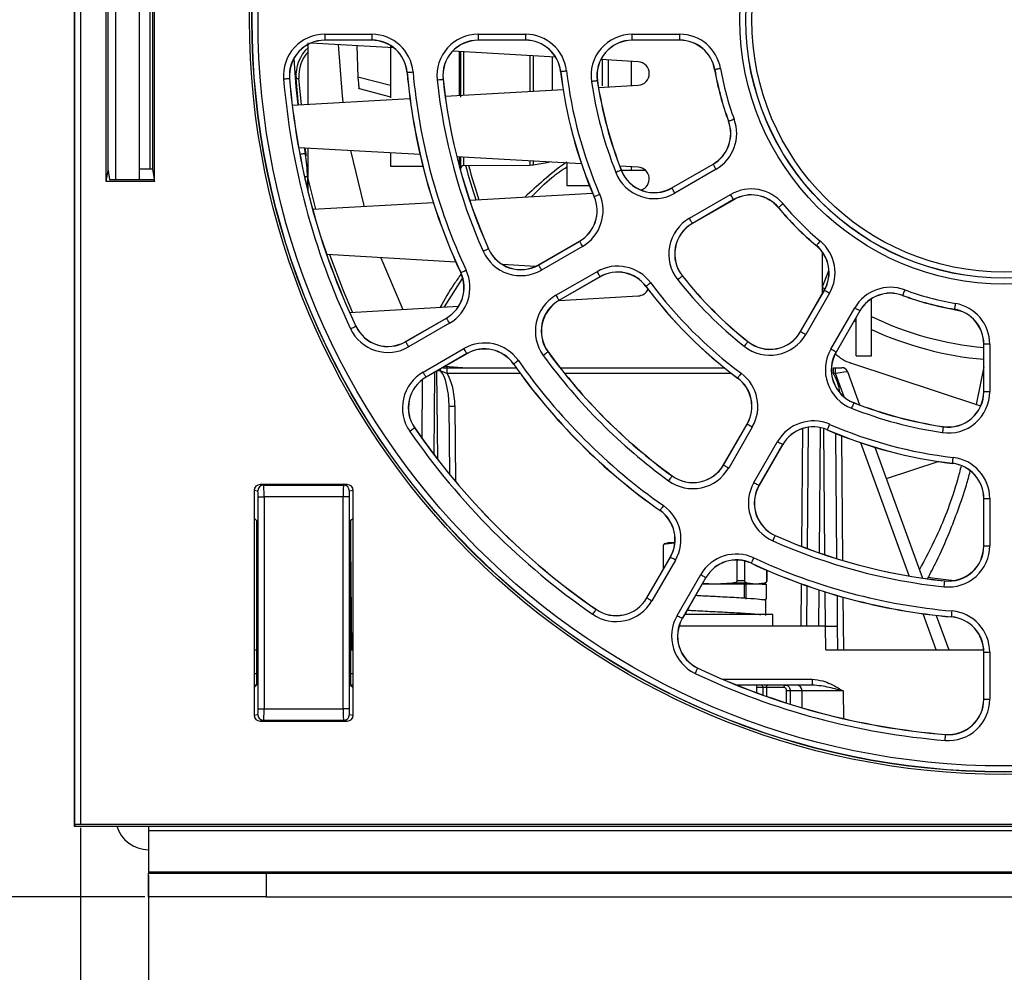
# Paper-space layout 'Sheet1' of a CAD drawing. Header units: millimetres. Extents: x -7 to 420, y -21 to 297.
# Tile 3 of 105: x 33 to 50, y 26 to 42. Entities that reach past the tile are written whole.
import ezdxf

# ---------------------------------------------------------------- set-up
doc = ezdxf.new("R2010")
doc.units = ezdxf.units.MM
doc.header["$PDSIZE"] = -1
doc.styles.add('SLDTEXTSTYLE1', font='TXT', dxfattribs={"width": 0.75})
doc.dimstyles.new('SLDDIMSTYLE1', dxfattribs={"dimtxt": 2.5, "dimasz": 3, "dimexe": 0, "dimexo": 0.0625, "dimtad": 1, "dimdec": 1, "dimlfac": 5, "dimrnd": 1e-09, "dimzin": 4, "dimdsep": 46, "dimtxsty": 'SLDTEXTSTYLE1', "dimblk1": 'CLOSED', "dimblk2": 'CLOSED', "dimsah": 1, "dimcen": 0.09, "dimadec": 0, "dimazin": 1, "dimtfac": 1, "dimtofl": 0, "dimtmove": 0, "dimatfit": 3, "dimldrblk": 'CLOSED', "dimfxl": 1, "dimfrac": 2, "dimtolj": 1, "dimtzin": 12, "dimarcsym": 0})
doc.dimstyles.new('SLDDIMSTYLE2', dxfattribs={"dimtxt": 2.5, "dimasz": 3, "dimexe": 0, "dimexo": 0.0625, "dimtad": 1, "dimdec": 0, "dimlfac": 5, "dimrnd": 1e-09, "dimzin": 12, "dimdsep": 46, "dimtxsty": 'SLDTEXTSTYLE1', "dimblk1": 'CLOSED', "dimblk2": 'CLOSED', "dimsah": 1, "dimcen": 0.09, "dimadec": 0, "dimazin": 3, "dimtfac": 1, "dimtofl": 0, "dimtmove": 0, "dimatfit": 3, "dimldrblk": 'CLOSED', "dimfxl": 1, "dimfrac": 2, "dimtolj": 1, "dimtzin": 12, "dimarcsym": 0})

# ---------------------------------------------------------------- blocks, each defined once
blk = doc.blocks.new('_Closed')
at = {"color": 0, "linetype": 'ByBlock', "lineweight": -2}
for p, q in [((-1, 0.166667), (0, 0)), ((-1, 0.166667), (-1, -0.166667)), ((0, 0), (-1, -0.166667)), ((0, 0), (-1, 0))]:
    blk.add_line(p, q, dxfattribs=at)
blk = doc.blocks.new('_D_9')
at = {"color": 0, "linetype": 'Continuous', "lineweight": -2}
for p, q in [((34.405, 28.456), (34.405, 3.806)), ((123.596, 28.456), (123.596, 3.806)), ((37.405, 3.806), (120.596, 3.806))]:
    blk.add_line(p, q, dxfattribs=at)
at = {"layer": 'Defpoints', "color": 0}
for p in [(34.405, 28.519), (123.596, 28.519), (123.596, 3.806)]:
    blk.add_point(p, dxfattribs=at)
at = {"color": 0, "lineweight": -2, "xscale": 3, "yscale": 3, "zscale": 3, "rotation": 180}
blk.add_blockref('_Closed', (34.405, 3.806), dxfattribs=at)
at = {"color": 0, "lineweight": -2, "xscale": 3, "yscale": 3, "zscale": 3}
blk.add_blockref('_Closed', (123.596, 3.806), dxfattribs=at)
at = {"color": 0, "lineweight": 18, "insert": (79, 6.931), "char_height": 2.5, "attachment_point": 2, "style": 'SLDTEXTSTYLE1'}
blk.add_mtext('\\A1;446.0', dxfattribs=at)
blk = doc.blocks.new('_D_10')
at = {"color": 0, "linetype": 'Continuous', "lineweight": -2}
for p, q in [((35.56, 27.646), (35.56, 17.287)), ((122.44, 27.646), (122.44, 17.287)), ((38.56, 17.287), (119.44, 17.287))]:
    blk.add_line(p, q, dxfattribs=at)
at = {"layer": 'Defpoints', "color": 0}
for p in [(35.56, 27.709), (122.44, 27.709), (122.44, 17.287)]:
    blk.add_point(p, dxfattribs=at)
at = {"color": 0, "lineweight": -2, "xscale": 3, "yscale": 3, "zscale": 3, "rotation": 180}
blk.add_blockref('_Closed', (35.56, 17.287), dxfattribs=at)
at = {"color": 0, "lineweight": -2, "xscale": 3, "yscale": 3, "zscale": 3}
blk.add_blockref('_Closed', (122.44, 17.287), dxfattribs=at)
at = {"color": 0, "lineweight": 18, "insert": (79, 20.412), "char_height": 2.5, "attachment_point": 2, "style": 'SLDTEXTSTYLE1'}
blk.add_mtext('\\A1;(434)', dxfattribs=at)
blk = doc.blocks.new('_D_11')
at = {"color": 0, "linetype": 'Continuous', "lineweight": -2}
for p, q in [((50.744, 89.226), (21.14, 89.226)), ((21.14, 30.287), (21.14, 86.226)), ((35.497, 27.287), (21.14, 27.287))]:
    blk.add_line(p, q, dxfattribs=at)
at = {"layer": 'Defpoints', "color": 0}
for p in [(21.14, 89.226), (50.806, 89.226), (35.56, 27.287)]:
    blk.add_point(p, dxfattribs=at)
at = {"color": 0, "lineweight": -2, "xscale": 3, "yscale": 3, "zscale": 3}
for p, rotation in [((21.14, 89.226), 90.0000000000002), ((21.14, 27.287), 270.0000000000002)]:
    blk.add_blockref('_Closed', p, dxfattribs=dict(at, rotation=rotation))
at = {"color": 0, "lineweight": 18, "insert": (18.015, 58.257), "char_height": 2.5, "attachment_point": 2, "rotation": 90, "style": 'SLDTEXTSTYLE1'}
blk.add_mtext('\\A1;310', dxfattribs=at)

psp = doc.layouts.new('Sheet1')

# ---------------------------------------------------------------- linework, layer by layer
at = {"color": 7, "linetype": 'Continuous', "lineweight": 25}
for p, q in [((34.294, 77.487), (34.294, 28.487)), ((34.3, 77.487), (34.3, 28.487)), ((34.305, 28.514), (34.305, 77.483)), ((34.405, 77.483), (34.405, 28.519)), ((34.843, 39.456), (34.843, 43.519)), ((35, 43.487), (35, 39.487)), ((35.4, 43.487), (35.4, 39.487)), ((35.665, 39.456), (35.665, 43.519)), ((34.874, 39.644), (34.874, 43.33)), ((35.59, 39.665), (35.59, 43.309)), ((35.63, 43.311), (35.63, 39.663)), ((38.559, 41.96), (39.362, 41.96)), ((38.559, 41.96), (38.559, 41.86)), ((39.362, 41.96), (39.362, 41.86)), ((41.17, 41.96), (41.975, 41.96)), ((41.17, 41.96), (41.17, 41.86)), ((41.975, 41.96), (41.975, 41.86)), ((43.791, 41.96), (44.601, 41.96)), ((43.791, 41.86), (43.791, 41.96)), ((44.601, 41.86), (44.601, 41.96)), ((38.28, 40.77), (38.28, 41.812)), ((39.733, 41.729), (38.325, 41.81)), ((39.362, 41.86), (38.559, 41.86)), ((38.559, 41.86), (38.559, 41.857)), ((39.362, 41.857), (38.559, 41.857)), ((39.107, 41.765), (39.123, 41.227)), ((39.362, 41.86), (39.362, 41.857)), ((39.68, 41.766), (39.68, 40.878)), ((41.975, 41.86), (41.17, 41.86)), ((41.17, 41.86), (41.17, 41.857)), ((41.975, 41.857), (41.17, 41.857)), ((41.975, 41.86), (41.975, 41.857)), ((44.601, 41.86), (43.791, 41.86)), ((43.791, 41.86), (43.791, 41.857)), ((44.601, 41.857), (43.791, 41.857)), ((44.601, 41.86), (44.601, 41.857)), ((42.486, 41.572), (40.737, 41.672)), ((40.87, 41.664), (40.87, 40.89)), ((43.892, 41.491), (43.255, 41.528)), ((43.28, 41.526), (43.28, 41.082)), ((43.38, 41.52), (43.38, 41.062)), ((43.78, 41.082), (43.78, 41.497)), ((37.959, 41.208), (37.961, 41.208)), ((38.071, 41.204), (38.121, 41.208)), ((38.165, 40.764), (38.121, 41.208)), ((39.68, 41.088), (39.123, 41.227)), ((39.962, 41.31), (39.96, 41.31)), ((42.574, 41.327), (42.571, 41.327)), ((45.195, 41.359), (45.193, 41.359)), ((38.115, 40.761), (38.071, 41.204)), ((40.571, 41.194), (40.574, 41.194)), ((43.195, 41.168), (43.198, 41.168)), ((43.216, 41.053), (43.892, 41.092)), ((39.142, 41.036), (39.68, 40.894)), ((40.609, 40.904), (42.614, 41.019)), ((38.007, 40.755), (40.008, 40.869)), ((45.431, 40.479), (45.429, 40.478)), ((40.182, 39.912), (38.116, 40.03)), ((38.249, 39.897), (38.226, 40.024)), ((38.28, 39.507), (38.28, 40.021)), ((39.68, 39.941), (39.68, 39.714)), ((42.927, 39.755), (40.808, 39.876)), ((40.87, 39.872), (40.87, 39.657)), ((39.68, 39.714), (40.228, 39.718)), ((40.92, 39.725), (42.056, 39.734)), ((42.105, 39.739), (42.375, 39.786)), ((42.68, 39.769), (42.68, 39.387)), ((43.892, 39.699), (43.578, 39.717)), ((43.78, 39.647), (43.78, 39.706)), ((44.464, 39.346), (45.166, 39.751)), ((44.465, 39.344), (45.167, 39.749)), ((45.167, 39.749), (45.166, 39.751)), ((34.843, 39.456), (34.874, 39.644)), ((34.874, 39.644), (34.9, 39.489)), ((35.59, 39.665), (35.4, 39.665)), ((35.63, 39.664), (35.658, 39.497)), ((35.63, 39.663), (35.658, 39.497)), ((43.603, 39.645), (43.606, 39.646)), ((43.605, 39.647), (43.78, 39.647)), ((43.78, 39.647), (44.015, 39.647)), ((45.217, 39.662), (44.515, 39.257)), ((35.665, 39.456), (34.843, 39.456)), ((34.94, 39.487), (35.66, 39.487)), ((35.66, 39.487), (35.665, 39.456)), ((38.28, 39.267), (38.28, 39.507)), ((42.68, 39.387), (43.063, 39.387)), ((41.025, 39.136), (43.117, 39.256)), ((44.465, 39.344), (44.464, 39.346)), ((44.763, 38.828), (45.464, 39.233)), ((38.354, 38.983), (40.405, 39.1)), ((43.145, 39.196), (43.142, 39.195)), ((45.514, 39.147), (44.813, 38.742)), ((45.516, 39.145), (44.814, 38.74)), ((45.514, 39.147), (45.516, 39.145)), ((46.279, 39.011), (46.277, 39.009)), ((44.813, 38.742), (44.814, 38.74)), ((42.194, 38.036), (42.892, 38.438)), ((42.196, 38.033), (42.893, 38.436)), ((42.893, 38.436), (42.892, 38.438)), ((46.923, 38.366), (46.922, 38.364)), ((40.79, 38.085), (38.593, 38.211)), ((41.344, 38.311), (41.346, 38.312)), ((42.943, 38.349), (42.246, 37.947)), ((47.03, 37.555), (47.03, 38.246)), ((42.141, 38.008), (41.587, 38.04)), ((42.196, 38.033), (42.194, 38.036)), ((40.875, 37.905), (40.872, 37.904)), ((42.493, 37.518), (43.19, 37.92)), ((47.03, 37.662), (47.137, 37.938)), ((40.599, 37.32), (40.902, 37.806)), ((43.24, 37.834), (42.543, 37.431)), ((43.242, 37.832), (42.544, 37.429)), ((43.24, 37.834), (43.242, 37.832)), ((44.643, 37.845), (44.645, 37.846)), ((44.025, 37.672), (44.023, 37.67)), ((46.653, 36.901), (47.058, 37.603)), ((46.655, 36.9), (47.06, 37.602)), ((47.146, 37.552), (46.741, 36.85)), ((47.067, 37.62), (47.026, 37.65)), ((47.06, 37.602), (47.058, 37.603)), ((42.543, 37.431), (42.544, 37.429)), ((42.548, 37.432), (43.892, 37.508)), ((47.86, 36.487), (47.86, 37.458)), ((48.392, 37.518), (48.391, 37.516)), ((38.983, 37.227), (40.838, 37.334)), ((47.17, 36.602), (47.575, 37.304)), ((47.662, 37.254), (47.257, 36.552)), ((47.664, 37.253), (47.259, 36.551)), ((47.662, 37.254), (47.664, 37.253)), ((49.272, 37.282), (49.272, 37.28)), ((39.933, 36.73), (40.628, 37.131)), ((39.934, 36.728), (40.63, 37.129)), ((40.68, 37.043), (39.984, 36.641)), ((40.63, 37.129), (40.628, 37.131)), ((47.6, 37.063), (47.565, 37.082)), ((47.6, 36.639), (47.6, 37.143)), ((39.088, 36.992), (39.091, 36.993)), ((46.655, 36.9), (46.653, 36.901)), ((39.934, 36.728), (39.933, 36.73)), ((45.758, 36.73), (45.759, 36.732)), ((49.773, 36.688), (49.77, 36.688)), ((49.77, 35.878), (49.77, 36.688)), ((49.773, 35.878), (49.773, 36.688)), ((49.873, 36.688), (49.773, 36.688)), ((49.873, 36.688), (49.873, 35.878)), ((40.232, 36.212), (40.927, 36.614)), ((40.977, 36.527), (40.282, 36.126)), ((40.978, 36.525), (40.283, 36.124)), ((40.977, 36.527), (40.978, 36.525)), ((42.357, 36.555), (42.359, 36.557)), ((47.257, 36.552), (47.259, 36.551)), ((47.6, 36.487), (47.6, 36.639)), ((41.772, 36.351), (41.77, 36.35)), ((49.719, 35.635), (47.511, 36.365)), ((47.6, 36.487), (47.86, 36.487)), ((40.572, 36.287), (40.641, 36.287)), ((40.572, 36.287), (40.641, 36.287)), ((40.902, 36.287), (40.597, 36.305)), ((40.625, 36.287), (40.65, 36.302)), ((40.641, 36.188), (40.641, 36.287)), ((40.641, 36.287), (41.814, 36.287)), ((40.726, 36.287), (40.742, 36.296)), ((42.563, 36.287), (45.354, 36.287)), ((47.214, 36.188), (47.214, 36.287)), ((47.214, 36.287), (47.251, 36.287)), ((47.251, 36.188), (47.214, 36.188)), ((47.251, 36.188), (47.251, 36.287)), ((47.251, 36.287), (47.357, 36.287)), ((47.451, 36.221), (47.657, 35.655)), ((49.77, 36.301), (49.644, 35.66)), ((40.216, 35.083), (40.225, 36.086)), ((40.282, 36.126), (40.283, 36.124)), ((45.585, 36.112), (45.583, 36.11)), ((49.773, 35.878), (49.77, 35.878)), ((49.873, 35.878), (49.773, 35.878)), ((47.558, 35.69), (47.559, 35.693)), ((40.673, 35.636), (40.683, 34.476)), ((40.088, 35.261), (40.09, 35.262)), ((45.342, 34.632), (45.745, 35.329)), ((45.344, 34.63), (45.747, 35.327)), ((45.833, 35.277), (45.431, 34.58)), ((45.747, 35.327), (45.745, 35.329)), ((46.773, 33.21), (46.791, 35.273)), ((47.109, 35.232), (47.108, 35.23)), ((49.081, 35.282), (49.081, 35.285)), ((45.86, 34.333), (46.262, 35.03)), ((47.25, 35.17), (47.268, 33.041)), ((46.349, 34.98), (45.946, 34.283)), ((46.351, 34.979), (45.948, 34.282)), ((46.349, 34.98), (46.351, 34.979)), ((47.92, 34.933), (48.729, 32.709)), ((48.114, 34.399), (48.997, 34.691)), ((45.344, 34.63), (45.342, 34.632)), ((49.24, 34.661), (49.24, 34.658)), ((44.468, 34.445), (44.469, 34.447)), ((37.358, 34.2), (37.358, 33.729)), ((37.421, 34.189), (37.358, 34.2)), ((37.458, 34.299), (37.521, 34.289)), ((38.942, 34.299), (37.458, 34.299)), ((37.521, 34.289), (38.879, 34.289)), ((38.879, 34.289), (38.942, 34.299)), ((39.042, 34.2), (38.979, 34.189)), ((39.042, 33.729), (39.042, 34.2)), ((45.946, 34.283), (45.948, 34.282)), ((37.427, 30.486), (37.427, 34.089)), ((37.427, 34.089), (37.527, 34.089)), ((37.527, 34.089), (37.527, 30.486)), ((38.874, 34.089), (37.527, 34.089)), ((38.874, 30.486), (38.874, 34.089)), ((38.974, 34.089), (38.874, 34.089)), ((38.974, 34.089), (38.974, 30.486)), ((49.77, 33.258), (49.77, 34.062)), ((49.773, 34.062), (49.77, 34.062)), ((49.773, 33.258), (49.773, 34.062)), ((49.773, 34.062), (49.873, 34.062)), ((49.873, 34.062), (49.873, 33.258)), ((44.264, 33.859), (44.263, 33.857)), ((37.358, 33.729), (37.4, 33.687)), ((37.358, 33.729), (37.358, 30.845)), ((37.4, 33.687), (37.4, 30.887)), ((39, 33.687), (39.042, 33.729)), ((39, 33.687), (39, 30.887)), ((39.042, 30.845), (39.042, 33.729)), ((46.224, 33.431), (46.225, 33.433)), ((39, 33.293), (39.016, 31.487)), ((44.318, 33.255), (44.318, 32.858)), ((44.321, 32.864), (44.321, 33.255)), ((44.4, 33.307), (44.348, 33.293)), ((44.36, 33.293), (44.507, 33.307)), ((44.507, 33.307), (44.4, 33.307)), ((44.516, 33.307), (44.507, 33.307)), ((49.773, 33.258), (49.77, 33.258)), ((49.773, 33.258), (49.873, 33.258)), ((44.037, 32.37), (44.438, 33.065)), ((44.039, 32.369), (44.44, 33.064)), ((44.527, 33.014), (44.125, 32.319)), ((44.44, 33.064), (44.438, 33.065)), ((45.571, 33.015), (45.571, 32.66)), ((45.707, 32.66), (45.707, 32.998)), ((45.818, 32.962), (45.817, 32.959)), ((46.079, 32.842), (46.079, 32.66)), ((46.082, 32.66), (46.082, 32.841)), ((44.554, 32.071), (44.955, 32.767)), ((45.042, 32.717), (44.641, 32.021)), ((45.044, 32.715), (44.643, 32.02)), ((45.042, 32.717), (45.044, 32.715)), ((45.2, 32.607), (44.982, 32.607)), ((45.2, 32.607), (44.988, 32.617)), ((45.494, 32.621), (45.2, 32.607)), ((45.893, 32.607), (45.2, 32.607)), ((45.746, 32.621), (45.494, 32.621)), ((45.707, 32.66), (45.571, 32.66)), ((45.7, 32.37), (45.7, 32.607)), ((45.73, 32.607), (45.7, 32.594)), ((45.73, 32.347), (45.73, 32.607)), ((45.893, 32.607), (45.746, 32.621)), ((46.04, 32.621), (45.893, 32.607)), ((46, 32.607), (45.893, 32.607)), ((46, 32.607), (46.052, 32.621)), ((46.002, 32.607), (46.07, 32.607)), ((46.07, 32.607), (46.07, 32.347)), ((46.762, 31.887), (46.768, 32.574)), ((49.107, 32.658), (49.107, 32.661)), ((44.039, 32.369), (44.037, 32.37)), ((45.206, 32.397), (45.204, 32.397)), ((46.07, 32.347), (46.029, 32.336)), ((46.063, 32.073), (46.063, 32.333)), ((47.274, 32.412), (47.278, 31.887)), ((43.174, 32.175), (43.175, 32.177)), ((44.641, 32.021), (44.643, 32.02)), ((45.2, 32.087), (44.682, 32.087)), ((44.7, 32.119), (44.7, 32.087)), ((46.18, 32.087), (45.2, 32.087)), ((46.18, 31.887), (46.18, 32.087)), ((48.961, 32.073), (49.174, 31.487)), ((49.223, 32.049), (49.223, 32.047)), ((47.078, 31.887), (44.586, 31.887)), ((47.082, 31.487), (47.078, 31.887)), ((47.078, 31.887), (47.278, 31.887)), ((47.278, 31.887), (47.282, 31.487)), ((37.358, 31.487), (37.4, 31.487)), ((39, 31.487), (39.042, 31.487)), ((47.082, 31.487), (49.769, 31.487)), ((49.77, 30.646), (49.77, 31.449)), ((49.773, 31.449), (49.77, 31.449)), ((49.773, 30.646), (49.773, 31.449)), ((49.773, 31.449), (49.873, 31.449)), ((49.873, 31.449), (49.873, 30.646)), ((44.905, 31.175), (44.906, 31.178)), ((37.4, 30.887), (37.358, 30.845)), ((37.4, 30.887), (37.358, 30.887)), ((37.358, 30.845), (37.358, 30.375)), ((39, 30.887), (39.042, 30.845)), ((39.042, 30.887), (39, 30.887)), ((39.042, 30.375), (39.042, 30.845)), ((46.853, 30.887), (45.571, 30.887)), ((45.911, 30.756), (45.911, 30.887)), ((46.371, 30.848), (46.072, 30.848)), ((46.853, 30.986), (46.853, 30.887)), ((46.68, 30.788), (46.478, 30.788)), ((46.682, 30.502), (46.68, 30.788)), ((49.773, 30.646), (49.77, 30.646)), ((49.773, 30.646), (49.873, 30.646)), ((37.358, 30.375), (37.421, 30.386)), ((37.427, 30.486), (37.527, 30.486)), ((37.527, 30.486), (38.874, 30.486)), ((38.974, 30.486), (38.874, 30.486)), ((38.979, 30.386), (39.042, 30.375)), ((37.521, 30.286), (37.458, 30.275)), ((37.458, 30.275), (38.942, 30.275)), ((38.879, 30.286), (37.521, 30.286)), ((38.942, 30.275), (38.879, 30.286)), ((49.121, 30.046), (49.121, 30.048)), ((34.3, 28.488), (34.294, 28.487)), ((34.294, 28.487), (34.3, 28.487)), ((34.305, 28.514), (34.3, 28.487)), ((34.3, 28.487), (34.94, 28.487)), ((34.405, 28.519), (62.785, 28.519)), ((34.94, 28.487), (35.56, 28.487)), ((35.56, 28.487), (122.44, 28.487)), ((35.56, 28.487), (35.56, 28.412)), ((35.56, 28.412), (122.44, 28.412)), ((35.56, 28.412), (35.56, 27.709)), ((35.56, 27.709), (122.44, 27.709)), ((35.56, 27.709), (35.56, 27.687)), ((35.56, 27.287), (35.56, 27.687)), ((35.56, 27.687), (37.56, 27.687)), ((37.56, 27.687), (37.56, 27.287)), ((37.56, 27.687), (59.1, 27.687)), ((37.56, 27.287), (35.56, 27.287)), ((37.56, 27.287), (59.1, 27.287))]:
    psp.add_line(p, q, dxfattribs=at)
at = {"color": 8, "linetype": 'Continuous', "lineweight": 25}
for p, q in [((40.85, 40.918), (40.85, 41.665)), ((40.92, 41.661), (40.92, 40.922)), ((42.056, 40.987), (42.056, 41.596)), ((42.105, 41.593), (42.105, 40.989)), ((42.432, 41.008), (42.432, 41.575)), ((38.211, 40.025), (38.228, 39.93)), ((40.85, 39.711), (40.85, 39.874)), ((40.92, 39.87), (40.92, 39.725)), ((42.056, 39.734), (42.056, 39.805)), ((42.105, 39.802), (42.105, 39.739)), ((38.265, 39.535), (38.216, 39.535)), ((38.265, 39.535), (38.265, 39.327)), ((35.658, 39.497), (35.658, 39.497)), ((38.409, 38.986), (38.28, 39.507)), ((48.942, 37.348), (49.391, 37.246)), ((40.425, 36.206), (40.413, 34.817)), ((40.481, 34.729), (40.468, 36.231)), ((41.885, 36.188), (40.641, 36.188)), ((45.48, 36.188), (42.642, 36.188)), ((47.214, 36.188), (47.193, 36.196)), ((47.396, 35.789), (47.251, 36.188)), ((40.773, 35.636), (40.784, 34.354)), ((46.673, 33.247), (46.691, 35.251)), ((46.99, 35.267), (46.972, 33.138)), ((47.069, 33.105), (47.05, 35.251)), ((47.35, 35.13), (47.369, 33.01)), ((48.504, 32.744), (47.68, 35.01)), ((44.321, 33.255), (44.318, 33.255)), ((44.36, 33.293), (44.348, 33.293)), ((46.052, 32.621), (46.04, 32.621)), ((46.082, 32.66), (46.079, 32.66)), ((46.662, 31.887), (46.668, 32.609)), ((46.966, 32.507), (46.961, 31.887)), ((47.079, 31.887), (47.074, 32.473)), ((47.374, 32.384), (47.382, 31.487)), ((48.962, 31.487), (48.738, 32.101)), ((37.358, 31.086), (37.4, 31.086)), ((39, 31.086), (39.042, 31.086)), ((45.331, 30.986), (46.853, 30.986)), ((46.015, 30.848), (45.911, 30.848)), ((46.016, 30.718), (46.015, 30.848)), ((46.072, 30.848), (46.072, 30.698)), ((47.38, 30.788), (47.384, 30.318))]:
    psp.add_line(p, q, dxfattribs=at)
at = {"color": 7, "linetype": 'Continuous', "lineweight": 25, "flags": 128}
for points in [[(38.788, 41.783), (38.853, 40.911), (38.866, 40.804)], [(45.294, 41.376), (45.275, 41.373), (45.256, 41.37), (45.239, 41.367), (45.225, 41.365), (45.212, 41.362), (45.203, 41.361), (45.197, 41.36), (45.195, 41.359)], [(37.859, 41.2), (37.878, 41.201), (37.897, 41.203), (37.914, 41.204), (37.929, 41.205), (37.941, 41.206), (37.951, 41.207), (37.956, 41.208), (37.959, 41.208)], [(39.962, 41.31), (39.964, 41.31), (39.97, 41.311), (39.98, 41.312), (39.992, 41.313), (40.007, 41.314), (40.024, 41.316), (40.043, 41.317), (40.062, 41.319)], [(42.574, 41.327), (42.576, 41.327), (42.582, 41.328), (42.591, 41.329), (42.604, 41.331), (42.618, 41.332), (42.636, 41.334), (42.654, 41.336), (42.673, 41.339)], [(40.472, 41.183), (40.491, 41.185), (40.51, 41.187), (40.527, 41.189), (40.542, 41.191), (40.554, 41.192), (40.563, 41.193), (40.569, 41.193), (40.571, 41.194)], [(43.195, 41.168), (43.193, 41.167), (43.187, 41.167), (43.178, 41.165), (43.166, 41.163), (43.151, 41.161), (43.134, 41.159), (43.115, 41.156), (43.096, 41.153)], [(45.525, 40.514), (45.507, 40.507), (45.489, 40.5), (45.473, 40.494), (45.459, 40.489), (45.447, 40.485), (45.439, 40.482), (45.433, 40.48), (45.431, 40.479)], [(38.998, 39.98), (39.216, 39.071), (39.227, 39.033)], [(45.217, 39.662), (45.207, 39.679), (45.198, 39.695), (45.189, 39.71), (45.182, 39.723), (45.176, 39.734), (45.171, 39.742), (45.168, 39.747), (45.167, 39.749)], [(43.603, 39.645), (43.601, 39.644), (43.596, 39.642), (43.587, 39.639), (43.576, 39.634), (43.561, 39.629), (43.546, 39.622), (43.528, 39.615), (43.51, 39.608)], [(43.145, 39.196), (43.147, 39.197), (43.152, 39.2), (43.161, 39.203), (43.172, 39.208), (43.186, 39.214), (43.202, 39.221), (43.219, 39.228), (43.237, 39.236)], [(44.515, 39.257), (44.506, 39.274), (44.496, 39.29), (44.488, 39.305), (44.48, 39.318), (44.474, 39.329), (44.469, 39.337), (44.466, 39.342), (44.465, 39.344)], [(45.514, 39.147), (45.513, 39.149), (45.51, 39.154), (45.506, 39.162), (45.5, 39.173), (45.492, 39.186), (45.483, 39.201), (45.474, 39.217), (45.464, 39.233)], [(46.356, 39.074), (46.341, 39.062), (46.327, 39.05), (46.313, 39.039), (46.302, 39.03), (46.292, 39.022), (46.285, 39.016), (46.281, 39.012), (46.279, 39.011)], [(44.813, 38.742), (44.812, 38.744), (44.809, 38.749), (44.804, 38.757), (44.798, 38.768), (44.79, 38.781), (44.782, 38.796), (44.772, 38.812), (44.763, 38.828)], [(42.893, 38.436), (42.894, 38.434), (42.897, 38.429), (42.902, 38.421), (42.908, 38.41), (42.915, 38.397), (42.924, 38.382), (42.933, 38.366), (42.943, 38.349)], [(46.987, 38.443), (46.975, 38.428), (46.963, 38.414), (46.952, 38.4), (46.943, 38.389), (46.935, 38.379), (46.929, 38.372), (46.925, 38.368), (46.923, 38.366)], [(41.252, 38.27), (41.27, 38.278), (41.287, 38.285), (41.303, 38.292), (41.317, 38.299), (41.328, 38.304), (41.336, 38.307), (41.342, 38.31), (41.344, 38.311)], [(39.516, 38.158), (39.872, 37.315), (39.889, 37.279)], [(42.196, 38.033), (42.197, 38.031), (42.2, 38.026), (42.204, 38.018), (42.211, 38.007), (42.218, 37.994), (42.227, 37.98), (42.236, 37.963), (42.246, 37.947)], [(40.875, 37.905), (40.877, 37.906), (40.882, 37.909), (40.89, 37.912), (40.902, 37.918), (40.915, 37.924), (40.931, 37.931), (40.948, 37.939), (40.965, 37.947)], [(43.19, 37.92), (43.2, 37.904), (43.209, 37.888), (43.218, 37.873), (43.225, 37.86), (43.232, 37.849), (43.236, 37.841), (43.239, 37.836), (43.24, 37.834)], [(44.105, 37.731), (44.09, 37.72), (44.075, 37.709), (44.061, 37.699), (44.049, 37.69), (44.039, 37.682), (44.031, 37.677), (44.027, 37.673), (44.025, 37.672)], [(44.643, 37.845), (44.641, 37.843), (44.636, 37.84), (44.629, 37.834), (44.619, 37.826), (44.608, 37.817), (44.594, 37.806), (44.58, 37.794), (44.565, 37.782)], [(47.146, 37.552), (47.13, 37.561), (47.114, 37.571), (47.099, 37.579), (47.086, 37.587), (47.075, 37.593), (47.067, 37.598), (47.062, 37.6), (47.06, 37.602)], [(48.426, 37.612), (48.42, 37.594), (48.413, 37.576), (48.407, 37.56), (48.402, 37.546), (48.398, 37.534), (48.395, 37.526), (48.393, 37.52), (48.392, 37.518)], [(42.493, 37.518), (42.503, 37.501), (42.512, 37.485), (42.521, 37.47), (42.528, 37.457), (42.535, 37.447), (42.539, 37.438), (42.542, 37.433), (42.543, 37.431)], [(49.289, 37.381), (49.286, 37.362), (49.283, 37.343), (49.28, 37.326), (49.277, 37.312), (49.275, 37.299), (49.274, 37.29), (49.273, 37.284), (49.272, 37.282)], [(47.662, 37.254), (47.66, 37.255), (47.655, 37.258), (47.647, 37.263), (47.636, 37.269), (47.623, 37.277), (47.608, 37.285), (47.592, 37.294), (47.575, 37.304)], [(40.63, 37.129), (40.631, 37.127), (40.634, 37.122), (40.638, 37.114), (40.645, 37.103), (40.652, 37.09), (40.661, 37.075), (40.67, 37.059), (40.68, 37.043)], [(38.998, 36.949), (39.015, 36.957), (39.032, 36.965), (39.048, 36.973), (39.061, 36.979), (39.073, 36.985), (39.081, 36.989), (39.086, 36.991), (39.088, 36.992)], [(46.741, 36.85), (46.725, 36.86), (46.708, 36.869), (46.694, 36.877), (46.681, 36.885), (46.67, 36.891), (46.662, 36.896), (46.657, 36.899), (46.655, 36.9)], [(39.934, 36.728), (39.935, 36.726), (39.938, 36.721), (39.943, 36.713), (39.949, 36.702), (39.957, 36.689), (39.965, 36.674), (39.975, 36.658), (39.984, 36.641)], [(45.758, 36.73), (45.756, 36.728), (45.753, 36.723), (45.747, 36.716), (45.739, 36.706), (45.73, 36.695), (45.719, 36.681), (45.707, 36.667), (45.695, 36.652)], [(40.977, 36.527), (40.976, 36.529), (40.973, 36.534), (40.968, 36.542), (40.962, 36.553), (40.955, 36.566), (40.946, 36.581), (40.937, 36.597), (40.927, 36.614)], [(42.357, 36.555), (42.356, 36.554), (42.351, 36.55), (42.343, 36.545), (42.333, 36.537), (42.321, 36.529), (42.307, 36.518), (42.292, 36.508), (42.277, 36.496)], [(47.257, 36.552), (47.255, 36.553), (47.25, 36.556), (47.241, 36.561), (47.231, 36.567), (47.218, 36.575), (47.203, 36.583), (47.187, 36.593), (47.17, 36.602)], [(41.853, 36.409), (41.838, 36.398), (41.822, 36.387), (41.808, 36.377), (41.796, 36.369), (41.786, 36.361), (41.778, 36.356), (41.773, 36.353), (41.772, 36.351)], [(40.282, 36.126), (40.281, 36.128), (40.278, 36.133), (40.273, 36.141), (40.267, 36.152), (40.259, 36.165), (40.251, 36.18), (40.241, 36.196), (40.232, 36.212)], [(45.644, 36.192), (45.633, 36.177), (45.622, 36.162), (45.612, 36.148), (45.603, 36.136), (45.595, 36.126), (45.59, 36.119), (45.586, 36.114), (45.585, 36.112)], [(47.558, 35.69), (47.557, 35.688), (47.555, 35.683), (47.552, 35.674), (47.547, 35.663), (47.541, 35.649), (47.535, 35.633), (47.528, 35.615), (47.521, 35.597)], [(40.088, 35.261), (40.086, 35.26), (40.081, 35.256), (40.073, 35.251), (40.063, 35.244), (40.051, 35.235), (40.037, 35.226), (40.021, 35.215), (40.005, 35.204)], [(45.747, 35.327), (45.749, 35.326), (45.754, 35.323), (45.762, 35.319), (45.773, 35.312), (45.786, 35.305), (45.801, 35.296), (45.817, 35.287), (45.833, 35.277)], [(47.109, 35.232), (47.11, 35.234), (47.112, 35.239), (47.116, 35.248), (47.121, 35.259), (47.127, 35.273), (47.134, 35.289), (47.141, 35.306), (47.149, 35.324)], [(49.081, 35.282), (49.08, 35.28), (49.08, 35.274), (49.078, 35.265), (49.076, 35.253), (49.074, 35.238), (49.072, 35.221), (49.069, 35.203), (49.066, 35.183)], [(46.262, 35.03), (46.279, 35.02), (46.295, 35.011), (46.31, 35.002), (46.323, 34.995), (46.334, 34.989), (46.342, 34.984), (46.347, 34.981), (46.349, 34.98)], [(49.24, 34.661), (49.24, 34.663), (49.241, 34.669), (49.242, 34.678), (49.243, 34.691), (49.245, 34.706), (49.247, 34.723), (49.249, 34.741), (49.252, 34.76)], [(45.344, 34.63), (45.346, 34.629), (45.351, 34.626), (45.359, 34.622), (45.37, 34.615), (45.383, 34.608), (45.398, 34.599), (45.414, 34.59), (45.431, 34.58)], [(44.468, 34.445), (44.467, 34.443), (44.463, 34.438), (44.458, 34.43), (44.45, 34.42), (44.441, 34.408), (44.431, 34.394), (44.42, 34.379), (44.409, 34.364)], [(45.86, 34.333), (45.876, 34.323), (45.892, 34.314), (45.907, 34.305), (45.92, 34.298), (45.931, 34.292), (45.939, 34.287), (45.944, 34.284), (45.946, 34.283)], [(44.322, 33.941), (44.311, 33.925), (44.3, 33.91), (44.29, 33.895), (44.282, 33.883), (44.274, 33.873), (44.269, 33.865), (44.266, 33.86), (44.264, 33.859)], [(46.183, 33.34), (46.191, 33.357), (46.198, 33.374), (46.205, 33.39), (46.211, 33.404), (46.216, 33.415), (46.22, 33.424), (46.223, 33.429), (46.224, 33.431)], [(44.527, 33.014), (44.51, 33.024), (44.494, 33.033), (44.479, 33.042), (44.466, 33.049), (44.455, 33.055), (44.447, 33.06), (44.442, 33.063), (44.44, 33.064)], [(45.818, 32.962), (45.819, 32.964), (45.821, 32.969), (45.825, 32.977), (45.831, 32.989), (45.837, 33.002), (45.844, 33.018), (45.852, 33.035), (45.86, 33.052)], [(44.955, 32.767), (44.972, 32.757), (44.988, 32.748), (45.003, 32.739), (45.016, 32.732), (45.027, 32.725), (45.035, 32.721), (45.04, 32.718), (45.042, 32.717)], [(49.266, 32.661), (48.895, 32.708), (48.834, 32.717)], [(49.096, 32.559), (49.098, 32.578), (49.1, 32.597), (49.102, 32.614), (49.103, 32.629), (49.105, 32.641), (49.106, 32.65), (49.106, 32.656), (49.107, 32.658)], [(44.125, 32.319), (44.109, 32.329), (44.092, 32.338), (44.078, 32.346), (44.065, 32.354), (44.054, 32.36), (44.046, 32.365), (44.041, 32.368), (44.039, 32.369)], [(43.174, 32.175), (43.173, 32.173), (43.169, 32.168), (43.164, 32.16), (43.157, 32.15), (43.148, 32.138), (43.139, 32.124), (43.128, 32.108), (43.117, 32.093)], [(44.554, 32.071), (44.571, 32.062), (44.587, 32.052), (44.602, 32.044), (44.615, 32.036), (44.626, 32.03), (44.634, 32.025), (44.639, 32.022), (44.641, 32.021)], [(49.223, 32.049), (49.223, 32.051), (49.224, 32.057), (49.225, 32.067), (49.226, 32.079), (49.227, 32.094), (49.229, 32.111), (49.23, 32.13), (49.232, 32.149)], [(44.862, 31.085), (44.87, 31.102), (44.878, 31.119), (44.886, 31.135), (44.892, 31.148), (44.897, 31.16), (44.901, 31.168), (44.904, 31.173), (44.905, 31.175)], [(46.072, 30.848), (46.072, 30.856), (46.074, 30.863), (46.076, 30.87), (46.079, 30.876), (46.083, 30.881), (46.088, 30.884), (46.092, 30.887), (46.097, 30.887)], [(46.371, 30.848), (46.372, 30.856), (46.373, 30.863), (46.376, 30.87), (46.379, 30.876), (46.383, 30.881), (46.387, 30.884), (46.392, 30.887), (46.397, 30.887)], [(49.113, 29.946), (49.114, 29.965), (49.116, 29.984), (49.117, 30.001), (49.118, 30.016), (49.119, 30.028), (49.12, 30.038), (49.121, 30.044), (49.121, 30.046)]]:
    psp.add_lwpolyline(points, dxfattribs=at)
at = {"color": 8, "linetype": 'Continuous', "lineweight": 25, "flags": 128}
for points in [[(38.033, 41.545), (38.068, 41.063), (38.1, 40.76)], [(38.228, 39.93), (38.209, 39.926), (38.191, 39.923), (38.174, 39.919), (38.159, 39.917), (38.147, 39.914), (38.138, 39.913)], [(39.032, 37.23), (38.879, 37.592), (38.648, 38.208)], [(46.478, 30.788), (46.477, 30.708), (46.477, 30.576)]]:
    psp.add_lwpolyline(points, dxfattribs=at)
at = {"color": 7, "linetype": 'Continuous', "lineweight": 25}
for radius in [12.84, 12.8, 12.796, 12.696, 4.499, 4.399, 4.396, 4.296]:
    psp.add_circle((50.12, 42.207), radius, dxfattribs=at)
for centre, radius, start, end in [((38.559, 41.257), 0.702, 90, 184.6976), ((39.362, 41.257), 0.702, 5.0464, 90), ((41.17, 41.257), 0.702, 90, 186.0592), ((41.975, 41.257), 0.702, 6.6529, 90), ((43.791, 41.257), 0.702, 90, 188.5364), ((44.601, 41.257), 0.702, 9.7671, 90), ((38.559, 41.257), 0.602, 90, 184.6976), ((38.559, 41.257), 0.6, 90, 184.6976), ((38.719, 41.257), 0.65, 132.4549, 184.6976), ((39.362, 41.257), 0.602, 5.0464, 90), ((39.362, 41.257), 0.6, 5.0464, 90), ((41.17, 41.257), 0.602, 90, 186.0592), ((41.17, 41.257), 0.6, 90, 186.0592), ((41.975, 41.257), 0.602, 6.6529, 90), ((41.975, 41.257), 0.6, 6.6529, 90), ((43.791, 41.257), 0.602, 90, 188.5364), ((43.791, 41.257), 0.6, 90, 188.5364), ((44.601, 41.257), 0.602, 9.7671, 90), ((44.601, 41.257), 0.6, 9.7671, 90), ((38.719, 41.257), 0.6, 137.0216, 184.6976), ((43.88, 41.291), 0.2, 273.2765, 86.7235), ((50.12, 42.207), 4.898, 189.7671, 200.2329), ((50.12, 42.207), 12.202, 184.6976, 205.3024), ((50.12, 42.207), 12.2, 184.6976, 205.3024), ((50.12, 42.207), 10.2, 185.0464, 204.9536), ((50.12, 42.207), 10.198, 185.0464, 204.9536), ((50.12, 42.207), 10.098, 185.0464, 204.9536), ((50.12, 42.207), 7.6, 186.6529, 203.3471), ((50.12, 42.207), 7.598, 186.6529, 203.3471), ((50.12, 42.207), 7.498, 186.6529, 203.3471), ((50.12, 42.207), 5, 189.7671, 200.2329), ((50.12, 42.207), 4.998, 189.7671, 200.2329), ((50.12, 42.207), 12.302, 184.6976, 205.3024), ((50.12, 42.207), 9.702, 186.0592, 203.9408), ((50.12, 42.207), 9.602, 186.0592, 203.9408), ((50.12, 42.207), 9.6, 186.0592, 203.9408), ((50.12, 42.207), 7.102, 188.5364, 201.4636), ((50.12, 42.207), 7.002, 188.5364, 201.4636), ((50.12, 42.207), 7, 188.5364, 201.4636), ((44.866, 40.271), 0.6, 300, 20.2329), ((44.866, 40.271), 0.602, 300, 20.2329), ((44.866, 40.271), 0.702, 300, 20.2329), ((36.14, 39.535), 2.125, 0, 10.7022), ((40.92, 39.675), 0.05, 90.5, 180), ((50.28, 42.207), 9.65, 194.9064, 198.5201), ((50.28, 42.207), 9.6, 194.9836, 198.602), ((42.053, 40.034), 0.3, 270.5, 279.9485), ((43.88, 39.5), 0.2, 287.3435, 86.7235), ((40.85, 39.657), 0.02, 330.3727, 0), ((44.164, 39.865), 0.702, 201.4636, 300), ((44.164, 39.865), 0.602, 201.4636, 300), ((44.164, 39.865), 0.6, 201.4636, 300), ((42.592, 38.958), 0.702, 300, 23.3471), ((45.816, 38.625), 0.702, 39.7671, 120), ((45.816, 38.625), 0.602, 39.7671, 120), ((45.816, 38.625), 0.6, 39.7671, 120), ((42.592, 38.958), 0.6, 300, 23.3471), ((42.592, 38.958), 0.602, 300, 23.3471), ((50.12, 42.207), 4.898, 219.7671, 230.2329), ((50.12, 42.207), 5, 219.7671, 230.2329), ((50.12, 42.207), 4.998, 219.7671, 230.2329), ((45.114, 38.22), 0.702, 120, 218.5364), ((45.114, 38.22), 0.602, 120, 218.5364), ((45.114, 38.22), 0.6, 120, 218.5364), ((46.538, 37.903), 0.6, 330, 50.2329), ((46.538, 37.903), 0.602, 330, 50.2329), ((46.538, 37.903), 0.702, 330, 50.2329), ((41.894, 38.555), 0.702, 203.9408, 300), ((41.894, 38.555), 0.602, 203.9408, 300), ((41.894, 38.555), 0.6, 203.9408, 300), ((40.328, 37.651), 0.6, 300, 24.9536), ((40.328, 37.651), 0.602, 300, 24.9536), ((40.328, 37.651), 0.702, 300, 24.9536), ((43.542, 37.312), 0.702, 36.6529, 120), ((43.542, 37.312), 0.602, 36.6529, 120), ((43.542, 37.312), 0.6, 36.6529, 120), ((50.12, 42.207), 7.498, 216.6529, 233.3471), ((50.12, 42.207), 7.102, 218.5364, 231.4636), ((50.12, 42.207), 7.002, 218.5364, 231.4636), ((50.12, 42.207), 7, 218.5364, 231.4636), ((43.88, 37.708), 0.2, 273.2765, 334.0903), ((50.12, 42.207), 7.6, 216.6529, 233.3471), ((50.12, 42.207), 7.598, 216.6529, 233.3471), ((48.183, 36.953), 0.702, 69.7671, 150), ((48.183, 36.953), 0.602, 69.7671, 150), ((48.183, 36.953), 0.6, 69.7671, 150), ((50.12, 42.207), 4.898, 249.7671, 260.2329), ((42.844, 36.91), 0.702, 120, 216.0592), ((42.844, 36.91), 0.602, 120, 216.0592), ((42.844, 36.91), 0.6, 120, 216.0592), ((50.12, 42.207), 5, 249.7671, 260.2329), ((50.12, 42.207), 4.998, 249.7671, 260.2329), ((49.17, 36.688), 0.702, 0, 80.2329), ((49.17, 36.688), 0.602, 0, 80.2329), ((49.17, 36.688), 0.6, 0, 80.2329), ((50.28, 42.207), 5.6, 244.4016, 264.7785), ((39.633, 37.249), 0.702, 205.3024, 300), ((39.633, 37.249), 0.602, 205.3024, 300), ((39.633, 37.249), 0.6, 205.3024, 300), ((46.133, 37.201), 0.602, 231.4636, 330), ((46.133, 37.201), 0.6, 231.4636, 330), ((50.28, 42.207), 5.8, 245.3444, 264.959), ((41.278, 36.005), 0.702, 35.0464, 120), ((46.133, 37.201), 0.702, 231.4636, 330), ((41.278, 36.005), 0.602, 35.0464, 120), ((41.278, 36.005), 0.6, 35.0464, 120), ((50.12, 42.207), 9.602, 216.0592, 233.9408), ((50.12, 42.207), 9.6, 216.0592, 233.9408), ((47.778, 36.251), 0.702, 150, 248.5364), ((47.778, 36.251), 0.602, 150, 248.5364), ((47.778, 36.251), 0.6, 150, 248.5364), ((47.73, 37.03), 0.7, 226.0826, 251.7066), ((50.12, 42.207), 10.2, 215.0464, 234.9536), ((50.12, 42.207), 10.198, 215.0464, 234.9536), ((50.12, 42.207), 10.098, 215.0464, 234.9536), ((50.12, 42.207), 9.702, 216.0592, 233.9408), ((40.583, 35.604), 0.702, 120, 214.6976), ((45.225, 35.629), 0.702, 330, 53.3471), ((47.357, 36.187), 0.1, 20.0007, 90), ((40.583, 35.604), 0.602, 120, 214.6976), ((40.583, 35.604), 0.6, 120, 214.6976), ((45.225, 35.629), 0.6, 330, 53.3471), ((45.225, 35.629), 0.602, 330, 53.3471), ((49.17, 35.878), 0.702, 261.4636, 0), ((49.17, 35.878), 0.602, 261.4636, 0), ((49.17, 35.878), 0.6, 261.4636, 0), ((50.12, 42.207), 7.002, 248.5364, 261.4636), ((50.12, 42.207), 7, 248.5364, 261.4636), ((40.723, 38.508), 2.873, 269.0028, 270.9972), ((50.12, 42.207), 7.102, 248.5364, 261.4636), ((46.871, 34.679), 0.702, 66.6529, 150), ((50.12, 42.207), 12.302, 214.6976, 235.3024), ((50.12, 42.207), 12.202, 214.6976, 235.3024), ((50.12, 42.207), 12.2, 214.6976, 235.3024), ((46.871, 34.679), 0.602, 66.6529, 150), ((46.871, 34.679), 0.6, 66.6529, 150), ((50.12, 42.207), 7.6, 246.6529, 263.3471), ((50.12, 42.207), 7.598, 246.6529, 263.3471), ((50.12, 42.207), 7.498, 246.6529, 263.3471), ((49.17, 34.062), 0.702, 0, 83.3471), ((44.823, 34.932), 0.702, 233.9408, 330), ((44.823, 34.932), 0.602, 233.9408, 330), ((44.823, 34.932), 0.6, 233.9408, 330), ((49.17, 34.062), 0.602, 0, 83.3471), ((49.17, 34.062), 0.6, 0, 83.3471), ((37.521, 34.189), 0.1, 90.0674, 180.0078), ((38.879, 34.189), 0.1, 359.9922, 89.9309), ((46.468, 33.982), 0.702, 150, 246.0592), ((46.468, 33.982), 0.602, 150, 246.0592), ((46.468, 33.982), 0.6, 150, 246.0592), ((43.918, 33.365), 0.6, 330, 54.9536), ((43.918, 33.365), 0.602, 330, 54.9536), ((43.918, 33.365), 0.702, 330, 54.9536), ((50.12, 42.207), 9.702, 246.0592, 263.9408), ((50.12, 42.207), 9.602, 246.0592, 263.9408), ((50.12, 42.207), 9.6, 246.0592, 263.9408), ((44.358, 33.255), 0.04, 105, 180), ((49.17, 33.258), 0.702, 263.9408, 0), ((49.17, 33.258), 0.602, 263.9408, 0), ((49.17, 33.258), 0.6, 263.9408, 0), ((45.564, 32.415), 0.702, 65.0464, 150), ((45.564, 32.415), 0.602, 65.0464, 150), ((45.564, 32.415), 0.6, 65.0464, 150), ((50.12, 42.207), 10.098, 245.0464, 264.9536), ((50.12, 42.207), 10.2, 245.0464, 264.9536), ((50.12, 42.207), 10.198, 245.0464, 264.9536), ((46.042, 32.66), 0.04, 285, 0), ((43.517, 32.67), 0.602, 235.3024, 330), ((43.517, 32.67), 0.6, 235.3024, 330), ((43.517, 32.67), 0.702, 235.3024, 330), ((45.162, 31.72), 0.702, 150, 244.6976), ((45.162, 31.72), 0.602, 150, 244.6976), ((45.162, 31.72), 0.6, 150, 244.6976), ((49.17, 31.449), 0.602, 0, 84.9536), ((49.17, 31.449), 0.6, 0, 84.9536), ((49.17, 31.449), 0.702, 0, 84.9536), ((50.12, 42.207), 12.202, 244.6976, 265.3024), ((50.12, 42.207), 12.2, 244.6976, 265.3024), ((50.12, 42.207), 12.302, 244.6976, 265.3024), ((45.979, 30.852), 0.0361, 354.2679, 81.6068), ((46.58, 30.787), 0.1, 0.5, 90), ((46.439, 29.35), 1.439, 88.4687, 90.868), ((49.17, 30.646), 0.702, 265.3024, 0), ((49.17, 30.646), 0.602, 265.3024, 0), ((49.17, 30.646), 0.6, 265.3024, 0), ((37.521, 30.386), 0.1, 179.9931, 269.9317), ((38.879, 30.386), 0.1, 270.07, 0.0069), ((35.56, 28.647), 0.56, 196.6015, 270)]:
    psp.add_arc(centre, radius, start, end, dxfattribs=at)
at = {"color": 8, "linetype": 'Continuous', "lineweight": 25}
psp.add_arc((40.393, 36.208), 0.143, 8.803, 22.7973, dxfattribs=at)
at = {"color": 7, "linetype": 'Continuous', "lineweight": 25}
for centre, major_axis, ratio, start_param, end_param in [((35.59, 39.663), (0.04, 0), 0.052408, 0.008727, 1.570796), ((34.94, 39.489), (0.04, 0), 0.052408, 3.150319, 4.712389), ((35.657, 39.297), (0, 0.2), 0.008727, 5.962325, 6.230825), ((35.658, 39.297), (0, 0.2), 0.008727, 5.962325, 6.230825), ((40.468, 36.187), (0.2, 0.001), 0.225243, 1.227831, 1.5679), ((40.473, 35.634), (-0.006, 0.633), 0.316154, 4.71247, 5.939266), ((40.473, 35.633), (-0.006, 0.678), 0.442704, 4.712474, 5.668682), ((47.25, 36.187), (0.2, 0.034), 0.003969, 0.000722, 1.568534), ((37.458, 34.199), (-0.0988, 0.0164), 0.998592, 4.877622, 6.447962), ((37.421, 34.089), (0, 0.1), 0.052408, 4.712389, 6.274459), ((37.521, 34.089), (0, 0.2), 0.026204, 4.712389, 6.274459), ((38.879, 34.089), (0, 0.2), 0.026204, 0.008727, 1.570796), ((38.942, 34.199), (0.0988, 0.0164), 0.998592, 6.118409, 7.688749), ((38.979, 34.089), (0, 0.1), 0.052408, 0.008727, 1.570796), ((46.046, 30.847), (0.04, -0.0001), 0.024583, 0.872949, 2.443441), ((47.38, 30.787), (0.7, -0.001), 0.001246, 1.570885, 3.141605), ((37.458, 30.375), (-0.0988, -0.0164), 0.998592, 6.118409, 7.688749), ((37.421, 30.486), (0, 0.1), 0.052408, 3.150319, 4.712389), ((37.521, 30.486), (0, 0.2), 0.026204, 3.150319, 4.712389), ((38.879, 30.486), (0, 0.2), 0.026204, 1.570796, 3.132866), ((38.942, 30.375), (0.0988, -0.0164), 0.998592, 4.877622, 6.447962), ((38.979, 30.486), (0, 0.1), 0.052408, 1.570796, 3.132866), ((34.405, 28.513), (0.1, 0), 0.052408, 1.570796, 3.132866)]:
    psp.add_ellipse(centre, major_axis=major_axis, ratio=ratio, start_param=start_param, end_param=end_param, dxfattribs=at)
at = {"color": 8, "linetype": 'Continuous', "lineweight": 25}
for centre, major_axis, ratio, start_param, end_param in [((47.046, 35.633), (-0.006, 0.678), 0.442704, 5.042566, 5.668682), ((44.505, -42.706), (1.338, 119.238), 0.011579, 5.374456, 5.376644)]:
    psp.add_ellipse(centre, major_axis=major_axis, ratio=ratio, start_param=start_param, end_param=end_param, dxfattribs=at)
at = {"color": 7, "linetype": 'Continuous', "lineweight": 25}
for points, knots in [([(39.123, 41.227), (39.124, 41.214), (39.126, 41.186), (39.131, 41.139), (39.135, 41.094), (39.139, 41.058), (39.141, 41.038), (39.142, 41.031), (39.141, 41.034), (39.141, 41.034)], [0, 0, 0, 0, 0.154389, 0.333165, 0.512595, 0.684829, 0.845093, 0.995055, 1, 1, 1, 1]), ([(42.68, 39.79), (42.67, 39.782), (42.532, 39.685), (42.29, 39.487), (42.069, 39.286), (41.964, 39.19)], [0, 0, 0, 0, 0.0406982, 0.5437862, 1, 1, 1, 1]), ([(42.083, 39.197), (42.193, 39.311), (42.376, 39.501), (42.594, 39.647), (42.68, 39.706)], [0, 0, 0, 0, 0.600183, 1, 1, 1, 1]), ([(40.879, 37.881), (40.838, 37.823), (40.707, 37.641), (40.596, 37.447), (40.521, 37.315)], [0, 0, 0, 0, 0.318901, 1, 1, 1, 1]), ([(40.641, 36.188), (40.617, 36.197), (40.581, 36.21), (40.547, 36.225), (40.535, 36.23)], [0, 0, 0, 0, 0.660016, 1, 1, 1, 1]), ([(49.387, 34.622), (49.366, 34.541), (49.26, 34.13), (49.035, 33.528), (48.775, 33.037), (48.677, 32.852)], [0, 0, 0, 0, 0.132846, 0.673109, 1, 1, 1, 1]), ([(48.815, 32.697), (48.866, 32.794), (49.001, 33.051), (49.173, 33.442), (49.34, 33.877), (49.459, 34.225), (49.519, 34.446), (49.541, 34.524)], [0, 0, 0, 0, 0.166379, 0.4392, 0.648297, 0.876302, 1, 1, 1, 1]), ([(44.321, 33.255), (44.322, 33.256), (44.322, 33.26), (44.323, 33.266), (44.327, 33.275), (44.339, 33.288), (44.351, 33.292), (44.36, 33.293), (44.36, 33.293)], [0, 0, 0, 0, 0.0532393, 0.1177353, 0.2272299, 0.4303086, 0.9973631, 1, 1, 1, 1]), ([(45.571, 32.66), (45.571, 32.658), (45.571, 32.653), (45.566, 32.646), (45.555, 32.636), (45.53, 32.626), (45.508, 32.623), (45.494, 32.621)], [0, 0, 0, 0, 0.065396, 0.147172, 0.277232, 0.536179, 1, 1, 1, 1]), ([(45.746, 32.621), (45.743, 32.622), (45.737, 32.623), (45.727, 32.627), (45.718, 32.634), (45.711, 32.643), (45.708, 32.65), (45.707, 32.656), (45.707, 32.659), (45.707, 32.66)], [0, 0, 0, 0, 0.15289, 0.398026, 0.687176, 0.791474, 0.896491, 0.964256, 1, 1, 1, 1]), ([(46.079, 32.66), (46.078, 32.658), (46.078, 32.653), (46.076, 32.646), (46.07, 32.636), (46.058, 32.626), (46.047, 32.623), (46.04, 32.621)], [0, 0, 0, 0, 0.066347, 0.148533, 0.279648, 0.541426, 1, 1, 1, 1]), ([(44.871, 32.415), (44.952, 32.41), (45.138, 32.4), (45.456, 32.385), (45.754, 32.367), (45.983, 32.35), (46.036, 32.339), (46.063, 32.333)], [0, 0, 0, 0, 0.162547, 0.370317, 0.581283, 0.788898, 1, 1, 1, 1]), ([(44.726, 32.163), (44.749, 32.162), (44.857, 32.155), (45.118, 32.141), (45.456, 32.125), (45.75, 32.107), (45.933, 32.095), (45.97, 32.088), (45.976, 32.087)], [0, 0, 0, 0, 0.0618607, 0.2882919, 0.5114639, 0.7380683, 0.9610755, 1, 1, 1, 1]), ([(46.417, 30.788), (46.417, 30.792), (46.417, 30.803), (46.412, 30.82), (46.401, 30.835), (46.387, 30.846), (46.377, 30.847), (46.371, 30.848)], [0, 0, 0, 0, 0.124422, 0.340377, 0.559368, 0.779713, 1, 1, 1, 1]), ([(46.397, 30.887), (46.406, 30.886), (46.425, 30.884), (46.449, 30.866), (46.467, 30.84), (46.476, 30.812), (46.477, 30.795), (46.478, 30.788)], [0, 0, 0, 0, 0.219327, 0.43911, 0.658207, 0.874936, 1, 1, 1, 1]), ([(46.853, 30.986), (46.913, 30.979), (47.069, 30.962), (47.238, 30.869), (47.35, 30.805), (47.379, 30.788), (47.38, 30.788)], [0, 0, 0, 0, 0.3167107, 0.8226792, 0.9961452, 1, 1, 1, 1]), ([(47.38, 30.788), (47.379, 30.788), (47.374, 30.79), (47.34, 30.798), (47.215, 30.828), (47.044, 30.873), (46.903, 30.883), (46.853, 30.887)], [0, 0, 0, 0, 0.004346, 0.028905, 0.190871, 0.710616, 1, 1, 1, 1])]:
    psp.add_open_spline(points, degree=3, knots=knots, dxfattribs=at)

# ---------------------------------------------------------------- dimensions: what is measured, and where the dimension line sits
at = {"color": 7, "linetype": 'Continuous', "lineweight": 18}
for base, p1, p2, angle, dimstyle, picture, middle in [((21.14, 89.226), (35.56, 27.287), (50.806, 89.226), 90, 'SLDDIMSTYLE2', '_D_11', (21.14, 58.257)), ((123.596, 3.806), (34.405, 28.519), (123.596, 28.519), 0, 'SLDDIMSTYLE1', '_D_9', (79, 3.806))]:
    dim = psp.add_linear_dim(base=base, p1=p1, p2=p2, angle=angle, dimstyle=dimstyle, dxfattribs=at)
    dim.commit()
    dim.dimension.update_dxf_attribs({"geometry": picture, "text_midpoint": middle, "dimtype": 160})
dim = psp.add_linear_dim(base=(122.44, 17.287), p1=(35.56, 27.709), p2=(122.44, 27.709), text='(<>)', dimstyle='SLDDIMSTYLE2', dxfattribs=at)
dim.commit()
dim.dimension.update_dxf_attribs({"geometry": '_D_10', "text_midpoint": (79, 17.287), "dimtype": 160})

doc.saveas('drawing.dxf')
